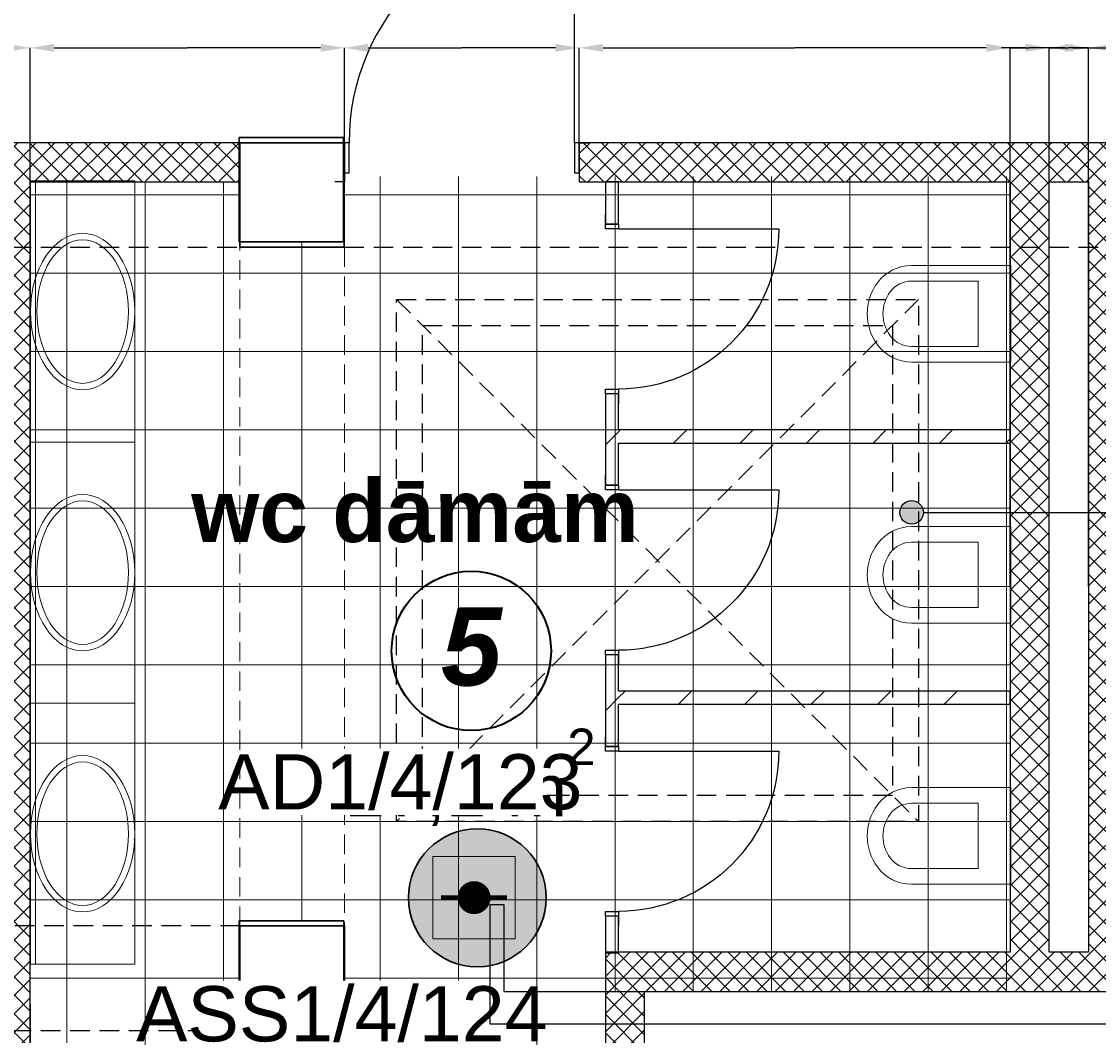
# Model space of a CAD drawing. Header units: millimetres. Extents: x -197461 to 862495, y -970068 to 63888.
# Tile 218 of 253: x -85674 to -81548, y -121846 to -117963. Entities that reach past the tile are written whole.
import ezdxf

# ---------------------------------------------------------------- set-up
doc = ezdxf.new("R2010")
doc.units = ezdxf.units.MM
doc.linetypes.add('Dashed', pattern=[112.5, 75, -37.5])
doc.layers.get('0').update_dxf_attribs({"linetype": 'CONTINUOUS'})
doc.layers.get('Defpoints').update_dxf_attribs({"linetype": 'CONTINUOUS'})
for name, color, linetype in [('2D Drafting - General', 7, 'CONTINUOUS'), ('Annotation - Text', 252, 'CONTINUOUS'), ('AR-Durvis', 7, 'CONTINUOUS'), ('AR-Hatch', 7, 'CONTINUOUS'), ('Ar-Izmeri', 7, 'CONTINUOUS'), ('Ar-Sienas.nojauc.', 7, 'CONTINUOUS'), ('Interior - Furniture', 7, 'CONTINUOUS'), ('sienas es', 7, 'CONTINUOUS'), ('Structural - Bearing', 7, 'CONTINUOUS'), ('TEXTI', 7, 'CONTINUOUS'), ('UAS', 240, 'CONTINUOUS')]:
    doc.layers.add(name, color=color, linetype=linetype)
doc.styles.add('ARIAL', font='arialbd.ttf')
doc.styles.add('GENERATED_STYLE_1', font='arial.ttf')
doc.styles.add('GENERATED_STYLE_2', font='arialbd.ttf')
doc.styles.add('GENERATED_STYLE_4', font='arialbi.ttf')
doc.dimstyles.new('GENERATED_STYLE__1', dxfattribs={"dimtxt": 0.18, "dimasz": 91.2, "dimexe": 0.18, "dimexo": 0.0625, "dimgap": 0.09, "dimtad": 0, "dimtih": 1, "dimtoh": 1, "dimdec": 4, "dimzin": 0, "dimdsep": 46, "dimtxsty": 'Standard', "dimcen": 0.09, "dimadec": 0, "dimazin": 0, "dimtfac": 1, "dimtdec": 4, "dimtmove": 0, "dimatfit": 3, "dimldrblk": 'ARROWHEAD_5', "dimfxl": 1, "dimtolj": 1, "dimtzin": 0, "dimarcsym": 0})
pattern_1 = [(45, (0, 0), (-35.355339, 35.355339), []), (135, (0, 0), (35.355339, 35.355339), [])]
pattern_2 = [(45, (0, 0), (-127.279217, 127.279217), [])]

# ---------------------------------------------------------------- blocks, each defined once
blk = doc.blocks.new('WALL_366', base_point=(584713.5, -122949.8))
at = {"layer": 'Structural - Bearing', "linetype": 'Continuous', "lineweight": 13}
h = blk.add_hatch(dxfattribs=at)
h.set_pattern_fill('GRID_5X5_DIAGONAL', color=253, style=0, pattern_type=2)
h.set_pattern_definition(pattern_1)
h.paths.add_polyline_path([(584713.5, -122949.8), (584713.5, -125900.4), (584863.5, -125900.4), (584863.5, -122949.8)], flags=0)
at = {"layer": 'Structural - Bearing', "linetype": 'Continuous'}
for p, q in [((584713.5, -122949.8), (584713.5, -125900.4)), ((584863.5, -125900.4), (584863.5, -122949.8))]:
    blk.add_line(p, q, dxfattribs=at)
blk = doc.blocks.new('WALL_380', base_point=(583163.4, -123950.1))
at = {"layer": 'Structural - Bearing', "linetype": 'Continuous', "lineweight": 13}
h = blk.add_hatch(dxfattribs=at)
h.set_pattern_fill('MASONRY_BLOCK', color=253, style=0, pattern_type=2)
h.set_pattern_definition(pattern_2)
h.paths.add_polyline_path([(583213.4, -123950.1), (584713.5, -123950.1), (584713.5, -123900.1), (583213.4, -123900.1)], flags=0)
at = {"layer": 'Structural - Bearing', "linetype": 'Continuous'}
for p, q in [((584713.5, -123900.1), (583213.4, -123900.1)), ((584713.5, -123950.1), (584713.5, -123900.1)), ((583213.4, -123950.1), (584713.5, -123950.1))]:
    blk.add_line(p, q, dxfattribs=at)
blk = doc.blocks.new('D1 10')
at = {"layer": 'AR-Durvis', "linetype": 'Continuous'}
for p, q in [((432, 0), (432, 864)), ((-450, 0), (-487, 0)), ((-432, 0), (-450, 0)), ((-450, 0), (-450, -115)), ((-450, 0), (-450, -150)), ((-432, -115), (-432, 0)), ((450, 0), (432, 0)), ((432, 0), (432, -115)), ((450, 0), (487, 0)), ((450, -115), (450, 0)), ((450, 0), (450, -150)), ((-450, -115), (-432, -115)), ((432, -115), (450, -115)), ((-450, -150), (-487, -150)), ((450, -150), (487, -150))]:
    blk.add_line(p, q, dxfattribs=at)
blk.add_arc((432, 0), 864, 90, 180, dxfattribs=at)
blk = doc.blocks.new('WALL_386', base_point=(582163.2, -122949.8))
at = {"layer": 'Structural - Bearing', "linetype": 'Continuous', "lineweight": 13}
h = blk.add_hatch(dxfattribs=at)
h.set_pattern_fill('GRID_5X5_DIAGONAL', color=253, style=0, pattern_type=2)
h.set_pattern_definition(pattern_1)
h.paths.add_polyline_path([(583063.2, -122799.8), (583063.2, -122949.8), (586758.5, -122949.8), (586758.5, -122799.8)], flags=0)
at = {"layer": 'Structural - Bearing', "linetype": 'Continuous'}
for p, q in [((586758.5, -122799.8), (583063.2, -122799.8)), ((583063.2, -122949.8), (584713.5, -122949.8)), ((584863.5, -122949.8), (585014, -122949.8))]:
    blk.add_line(p, q, dxfattribs=at)
at = {"layer": 'AR-Durvis', "color": 21, "linetype": 'Continuous', "lineweight": 18}
blk.add_blockref('D1 10', (582613.2, -122799.8), dxfattribs=at)
blk = doc.blocks.new('WALL_387', base_point=(583163.4, -124950.1))
at = {"layer": 'Structural - Bearing', "linetype": 'Continuous', "lineweight": 13}
h = blk.add_hatch(dxfattribs=at)
h.set_pattern_fill('MASONRY_BLOCK', color=253, style=0, pattern_type=2)
h.set_pattern_definition(pattern_2)
h.paths.add_polyline_path([(583213.4, -124950.1), (584713.5, -124950.1), (584713.5, -124900.1), (583213.4, -124900.1)], flags=0)
at = {"layer": 'Structural - Bearing', "linetype": 'Continuous'}
for p, q in [((584713.5, -124900.1), (583213.4, -124900.1)), ((584713.5, -124950.1), (584713.5, -124900.1)), ((583213.4, -124950.1), (584713.5, -124950.1))]:
    blk.add_line(p, q, dxfattribs=at)
blk = doc.blocks.new('WALL_396', base_point=(581763.2, -122799.8))
at = {"layer": 'Structural - Bearing', "linetype": 'Continuous', "lineweight": 13}
h = blk.add_hatch(dxfattribs=at)
h.set_pattern_fill('GRID_5X5_DIAGONAL', color=253, style=0, pattern_type=2)
h.set_pattern_definition(pattern_1)
h.paths.add_polyline_path([(581763.2, -122799.8), (580760.7, -122799.8), (580960.6, -122949.8), (581763.2, -122949.8)], flags=0)
at = {"layer": 'Structural - Bearing', "linetype": 'Continuous'}
for p, q in [((581763.2, -122799.8), (580760.7, -122799.8)), ((581763.2, -122949.8), (581763.2, -122799.8)), ((580960.6, -122949.8), (581763.2, -122949.8))]:
    blk.add_line(p, q, dxfattribs=at)
blk = doc.blocks.new('WALL_397', base_point=(585014, -122949.8))
at = {"layer": 'Structural - Bearing', "linetype": 'Continuous', "lineweight": 13}
h = blk.add_hatch(dxfattribs=at)
h.set_pattern_fill('GRID_5X5_DIAGONAL', color=253, style=0, pattern_type=2)
h.set_pattern_definition(pattern_1)
h.paths.add_polyline_path([(585014, -122949.8), (585014, -125900.4), (585164, -125900.4), (585164, -122949.8)], flags=0)
at = {"layer": 'Structural - Bearing', "linetype": 'Continuous'}
for p, q in [((585014, -122949.8), (585014, -125900.4)), ((585164, -125900.4), (585164, -122949.8))]:
    blk.add_line(p, q, dxfattribs=at)
blk = doc.blocks.new('WALL_398', base_point=(583163.5, -126050.4))
at = {"layer": 'Structural - Bearing', "linetype": 'Continuous', "lineweight": 13}
h = blk.add_hatch(dxfattribs=at)
h.set_pattern_fill('GRID_5X5_DIAGONAL', color=253, style=0, pattern_type=2)
h.set_pattern_definition(pattern_1)
h.paths.add_polyline_path([(583163.5, -126050.4), (583163.7, -128949.8), (583313.7, -128949.8), (583313.5, -126050.4)], flags=0)
at = {"layer": 'Structural - Bearing', "linetype": 'Continuous'}
for p, q in [((583163.5, -126050.4), (583163.7, -128608.7)), ((583313.7, -128949.8), (583313.5, -126050.4)), ((583163.7, -128758.7), (583163.7, -128949.8))]:
    blk.add_line(p, q, dxfattribs=at)
blk = doc.blocks.new('WALL_402', base_point=(583163.4, -126050.4))
at = {"layer": 'Structural - Bearing', "linetype": 'Continuous', "lineweight": 13}
h = blk.add_hatch(dxfattribs=at)
h.set_pattern_fill('GRID_5X5_DIAGONAL', color=253, style=0, pattern_type=2)
h.set_pattern_definition(pattern_1)
h.paths.add_polyline_path([(583163.4, -126050.4), (588312.1, -126050.4), (588312.1, -125900.4), (583163.4, -125900.4)], flags=0)
at = {"layer": 'Structural - Bearing', "linetype": 'Continuous'}
for p, q in [((584713.5, -125900.4), (583163.4, -125900.4)), ((583163.4, -125900.4), (583163.4, -126050.4)), ((585014, -125900.4), (584863.5, -125900.4)), ((583313.5, -126050.4), (588162.7, -126050.4))]:
    blk.add_line(p, q, dxfattribs=at)
blk = doc.blocks.new('D1 10_4')
at = {"layer": 'AR-Durvis', "linetype": 'Continuous'}
for p, q in [((307, 0), (307, 614)), ((-325, 0), (-362, 0)), ((-307, 0), (-325, 0)), ((-325, 0), (-325, -50)), ((-325, 0), (-325, -50)), ((-307, -50), (-307, 0)), ((325, 0), (307, 0)), ((307, 0), (307, -50)), ((325, 0), (362, 0)), ((325, -50), (325, 0)), ((325, 0), (325, -50)), ((-325, -50), (-362, -50)), ((-325, -50), (-307, -50)), ((307, -50), (325, -50)), ((325, -50), (362, -50))]:
    blk.add_line(p, q, dxfattribs=at)
blk.add_arc((307, 0), 614, 90, 180, dxfattribs=at)
blk = doc.blocks.new('WALL_403', base_point=(583163.4, -122949.8))
at = {"layer": 'Structural - Bearing', "linetype": 'Continuous', "lineweight": 13}
h = blk.add_hatch(dxfattribs=at)
h.set_pattern_fill('MASONRY_BLOCK', color=253, style=0, pattern_type=2)
h.set_pattern_definition(pattern_2)
h.paths.add_polyline_path([(583213.4, -122949.8), (583163.4, -122949.8), (583163.4, -123111.8), (583213.4, -123111.8)], flags=0)
h = blk.add_hatch(dxfattribs=at)
h.set_pattern_fill('MASONRY_BLOCK', color=253, style=0, pattern_type=2)
h.set_pattern_definition(pattern_2)
h.paths.add_polyline_path([(583213.4, -123761.8), (583163.4, -123761.8), (583163.4, -124111.8), (583213.4, -124111.8)], flags=0)
h = blk.add_hatch(dxfattribs=at)
h.set_pattern_fill('MASONRY_BLOCK', color=253, style=0, pattern_type=2)
h.set_pattern_definition(pattern_2)
h.paths.add_polyline_path([(583213.4, -124761.8), (583163.4, -124761.8), (583163.4, -125111.8), (583213.4, -125111.8)], flags=0)
h = blk.add_hatch(dxfattribs=at)
h.set_pattern_fill('MASONRY_BLOCK', color=253, style=0, pattern_type=2)
h.set_pattern_definition(pattern_2)
h.paths.add_polyline_path([(583213.4, -125761.8), (583163.4, -125761.8), (583163.4, -125903), (583213.4, -125903)], flags=0)
at = {"layer": 'Structural - Bearing', "linetype": 'Continuous'}
for p, q in [((583163.4, -122949.8), (583163.4, -123111.8)), ((583213.4, -122949.8), (583163.4, -122949.8)), ((583213.4, -123111.8), (583213.4, -122949.8)), ((583163.4, -123761.8), (583163.4, -124111.8)), ((583213.4, -123900.1), (583213.4, -123761.8)), ((583213.4, -124111.8), (583213.4, -123950.1)), ((583163.4, -124761.8), (583163.4, -125111.8)), ((583213.4, -124900.1), (583213.4, -124761.8)), ((583213.4, -125111.8), (583213.4, -124950.1)), ((583163.4, -125761.8), (583163.4, -125903)), ((583213.4, -125903), (583213.4, -125761.8)), ((583163.4, -125903), (583213.4, -125903))]:
    blk.add_line(p, q, dxfattribs=at)
at = {"layer": 'AR-Durvis', "color": 21, "linetype": 'Continuous', "lineweight": 18, "xscale": -1, "rotation": 270}
for p in [(583213.4, -123436.8), (583213.4, -124436.8), (583213.4, -125436.8)]:
    blk.add_blockref('D1 10_4', p, dxfattribs=at)
blk = doc.blocks.new('WALL_404', base_point=(580760.7, -122799.8))
at = {"layer": 'Structural - Bearing', "linetype": 'Continuous', "lineweight": 13}
h = blk.add_hatch(dxfattribs=at)
h.set_pattern_fill('GRID_5X5_DIAGONAL', color=253, style=0, pattern_type=2)
h.set_pattern_definition(pattern_1)
h.paths.add_polyline_path([(580760.7, -122799.8), (580759.4, -129400.5), (580959.4, -129400.5), (580960.6, -122949.8)], flags=0)
at = {"layer": 'Structural - Bearing', "linetype": 'Continuous'}
for p, q in [((580760.7, -122799.8), (580759.4, -129400.5)), ((580959.9, -127008.9), (580960.6, -122949.8)), ((580959.6, -128608.7), (580959.9, -127158.9)), ((580959.5, -128949.8), (580959.6, -128758.7)), ((580959.4, -129400.5), (580959.5, -129099.8)), ((580759.4, -129400.5), (580959.4, -129400.5))]:
    blk.add_line(p, q, dxfattribs=at)
blk = doc.blocks.new('Basin Built-In Ellip 10_2')
at = {"layer": 'Interior - Furniture', "color": 251, "linetype": 'Continuous', "lineweight": 20, "true_color": 0x636466}
for p, q in [((0, 400), (1000, 400)), ((0, 0), (0, 400)), ((0, 380), (1000, 380)), ((1000, 0), (1000, 400)), ((0, 0), (1000, 0))]:
    blk.add_line(p, q, dxfattribs=at)
for major_axis, ratio in [((299.6, 0), 0.667604), ((275, 0), 0.637895)]:
    blk.add_ellipse((500, 200), major_axis=major_axis, ratio=ratio, dxfattribs=at)
blk = doc.blocks.new('WC Wall Hung 01 10')
at = {"layer": 'Interior - Furniture', "color": 251, "linetype": 'Continuous', "lineweight": 20}
for p, q in [((0, 550), (0, 170)), ((0, 550), (370, 550)), ((370, 550), (370, 170)), ((60, 170), (60, 425)), ((310, 425), (60, 425)), ((310, 170), (310, 425))]:
    blk.add_line(p, q, dxfattribs=at)
for centre, radius, start, end in [((162.5, 170), 162.5, 180, 233.1301), ((162.5, 170), 102.5, 180, 233.1301), ((207.5, 170), 102.5, 306.8699, 0), ((207.5, 170), 162.5, 306.8699, 0), ((185, 200), 140, 233.1301, 306.8699), ((185, 200), 200, 233.1301, 306.8699)]:
    blk.add_arc(centre, radius, start, end, dxfattribs=at)
blk = doc.blocks.new('LINE_373093', base_point=(584336.5, -124215.8))
at = {"layer": 'AR-Hatch', "linetype": 'Continuous'}
blk.add_hatch(color=256, dxfattribs=at).paths.add_polyline_path([(584381.5, -124215.8), (584378, -124198.6), (584368.3, -124184), (584353.7, -124174.2), (584336.5, -124170.8), (584319.3, -124174.2), (584304.7, -124184), (584294.9, -124198.6), (584291.5, -124215.8), (584294.9, -124233), (584304.7, -124247.6), (584319.3, -124257.3), (584336.5, -124260.8), (584353.7, -124257.3), (584368.3, -124247.6), (584378, -124233)], flags=0)
at = {"layer": 'sienas es', "linetype": 'Continuous'}
blk.add_line((584381.5, -124215.8), (590463.2, -124215.8), dxfattribs=at)
blk.add_circle((584336.5, -124215.8), 45, dxfattribs=at)
blk = doc.blocks.new('*D1042')
at = {"layer": 'Ar-Izmeri', "color": 0, "linetype": 'Continuous', "lineweight": -2, "transparency": 16777216}
for p, q in [((-85640.5, -121727.6), (-85640.5, -123093.7)), ((-85549.3, -123093.5), (-85127.6, -123093.5)), ((-84705, -123093.5), (-85126.7, -123093.5)), ((-84613.8, -123502.9), (-84613.8, -123093.3))]:
    blk.add_line(p, q, dxfattribs=at)
at = {"layer": 'Ar-Izmeri', "color": 0, "linetype": 'Continuous', "transparency": 16777216}
for points in [[(-85549.3, -123078.3), (-85549.3, -123108.7), (-85640.5, -123093.5)], [(-84705, -123078.3), (-84705, -123108.7), (-84613.8, -123093.5)]]:
    blk.add_solid(points, dxfattribs=at)
at = {"layer": 'Defpoints', "color": 0, "linetype": 'Continuous', "transparency": 16777216}
for p in [(-85640.5, -121727.6), (-84613.8, -123093.5), (-84613.8, -123502.9)]:
    blk.add_point(p, dxfattribs=at)
at = {"layer": 'Ar-Izmeri', "color": 0, "linetype": 'Continuous', "lineweight": 9, "transparency": 16777216, "insert": (-85127.1, -123093.5), "char_height": 0.18, "attachment_point": 5}
blk.add_mtext('\\A1;\\A1;1\xa0020', dxfattribs=at)
blk = doc.blocks.new('ARROWHEAD_5')
at = {"color": 0, "linetype": 'Continuous', "lineweight": 0}
blk.add_line((0, 0), (-1, 0), dxfattribs=at)
blk.add_solid([(-1, 0.2679), (0, 0), (-1, -0.2679), (-1, 0.2679)], dxfattribs=at)
blk = doc.blocks.new('*D1045')
at = {"layer": 'Ar-Izmeri', "color": 0, "linetype": 'Continuous', "lineweight": -2, "transparency": 16777216}
for p, q in [((-85840.5, -121727.6), (-85840.5, -122504.9)), ((-85749.3, -122504.8), (-85590.1, -122504.8)), ((-85430.4, -122504.8), (-85589.5, -122504.8)), ((-85339.2, -122636.3), (-85339.2, -122504.6))]:
    blk.add_line(p, q, dxfattribs=at)
at = {"layer": 'Ar-Izmeri', "color": 0, "linetype": 'Continuous', "transparency": 16777216}
for points in [[(-85749.3, -122489.6), (-85749.3, -122520), (-85840.5, -122504.8)], [(-85430.4, -122489.6), (-85430.4, -122520), (-85339.2, -122504.8)]]:
    blk.add_solid(points, dxfattribs=at)
at = {"layer": 'Defpoints', "color": 0, "linetype": 'Continuous', "transparency": 16777216}
for p in [(-85840.5, -121727.5), (-85339.2, -122504.8), (-85339.2, -122636.3)]:
    blk.add_point(p, dxfattribs=at)
at = {"layer": 'Ar-Izmeri', "color": 0, "linetype": 'Continuous', "lineweight": 9, "transparency": 16777216, "insert": (-85589.8, -122504.8), "char_height": 0.18, "attachment_point": 5}
blk.add_mtext('\\A1;\\A1;300', dxfattribs=at)
blk = doc.blocks.new('*D1050')
at = {"layer": 'Ar-Izmeri', "color": 0, "linetype": 'Continuous', "lineweight": -2, "transparency": 16777216}
for p, q in [((-85840.5, -121727.5), (-85840.5, -118063.7)), ((-85749.3, -118063.9), (-85741.1, -118063.9)), ((-85731.7, -118063.9), (-85739.8, -118063.9)), ((-85640.5, -121727.5), (-85640.5, -118063.7))]:
    blk.add_line(p, q, dxfattribs=at)
at = {"layer": 'Ar-Izmeri', "color": 0, "linetype": 'Continuous', "transparency": 16777216}
for points in [[(-85749.3, -118048.7), (-85749.3, -118079.1), (-85840.5, -118063.9)], [(-85731.7, -118048.7), (-85731.7, -118079.1), (-85640.5, -118063.9)]]:
    blk.add_solid(points, dxfattribs=at)
at = {"layer": 'Defpoints', "color": 0, "linetype": 'Continuous', "transparency": 16777216}
for p in [(-85640.5, -118063.9), (-85840.5, -121727.5), (-85640.5, -121727.6)]:
    blk.add_point(p, dxfattribs=at)
at = {"layer": 'Ar-Izmeri', "color": 0, "linetype": 'Continuous', "lineweight": 9, "transparency": 16777216, "insert": (-85740.5, -118063.9), "char_height": 0.18, "attachment_point": 5}
blk.add_mtext('\\A1;200.0000', dxfattribs=at)
blk = doc.blocks.new('*D1051')
at = {"layer": 'Ar-Izmeri', "color": 0, "linetype": 'Continuous', "lineweight": -2, "transparency": 16777216}
for p, q in [((-85640.5, -121727.5), (-85640.5, -118063.7)), ((-85549.3, -118063.9), (-85039.3, -118063.9)), ((-84528.5, -118063.9), (-85038.4, -118063.9)), ((-84437.3, -118427.1), (-84437.3, -118063.7))]:
    blk.add_line(p, q, dxfattribs=at)
at = {"layer": 'Ar-Izmeri', "color": 0, "linetype": 'Continuous', "transparency": 16777216}
for points in [[(-85549.3, -118048.7), (-85549.3, -118079.1), (-85640.5, -118063.9)], [(-84528.5, -118048.7), (-84528.5, -118079.1), (-84437.3, -118063.9)]]:
    blk.add_solid(points, dxfattribs=at)
at = {"layer": 'Defpoints', "color": 0, "linetype": 'Continuous', "transparency": 16777216}
for p in [(-84437.3, -118063.9), (-84437.3, -118427.2), (-85640.5, -121727.6)]:
    blk.add_point(p, dxfattribs=at)
at = {"layer": 'Ar-Izmeri', "color": 0, "linetype": 'Continuous', "lineweight": 9, "transparency": 16777216, "insert": (-85038.9, -118063.9), "char_height": 0.18, "attachment_point": 5}
blk.add_mtext('\\A1;\\A1;1\xa0200', dxfattribs=at)
blk = doc.blocks.new('*D1052')
at = {"layer": 'Ar-Izmeri', "color": 0, "linetype": 'Continuous', "lineweight": -2, "transparency": 16777216}
for p, q in [((-84437.3, -118427.1), (-84437.3, -118063.7)), ((-84346.1, -118063.9), (-83987.9, -118063.9)), ((-83628.5, -118063.9), (-83986.6, -118063.9)), ((-83537.3, -118427.1), (-83537.3, -118063.7))]:
    blk.add_line(p, q, dxfattribs=at)
at = {"layer": 'Ar-Izmeri', "color": 0, "linetype": 'Continuous', "transparency": 16777216}
for points in [[(-84346.1, -118048.7), (-84346.1, -118079.1), (-84437.3, -118063.9)], [(-83628.5, -118048.7), (-83628.5, -118079.1), (-83537.3, -118063.9)]]:
    blk.add_solid(points, dxfattribs=at)
at = {"layer": 'Defpoints', "color": 0, "linetype": 'Continuous', "transparency": 16777216}
for p in [(-83537.3, -118063.9), (-84437.3, -118427.2), (-83537.3, -118427.2)]:
    blk.add_point(p, dxfattribs=at)
at = {"layer": 'Ar-Izmeri', "color": 0, "linetype": 'Continuous', "lineweight": 9, "transparency": 16777216, "insert": (-83987.3, -118063.9), "char_height": 0.18, "attachment_point": 5}
blk.add_mtext('\\A1;900.0000', dxfattribs=at)
blk = doc.blocks.new('*D1053')
at = {"layer": 'Ar-Izmeri', "color": 0, "linetype": 'Continuous', "lineweight": -2, "transparency": 16777216}
for p, q in [((-83537.3, -118427.1), (-83537.3, -118063.7)), ((-83446.1, -118063.9), (-82712.9, -118063.9)), ((-81978.2, -118063.9), (-82711.4, -118063.9)), ((-81887, -120127.4), (-81887, -118063.7))]:
    blk.add_line(p, q, dxfattribs=at)
at = {"layer": 'Ar-Izmeri', "color": 0, "linetype": 'Continuous', "transparency": 16777216}
for points in [[(-83446.1, -118048.7), (-83446.1, -118079.1), (-83537.3, -118063.9)], [(-81978.2, -118048.7), (-81978.2, -118079.1), (-81887, -118063.9)]]:
    blk.add_solid(points, dxfattribs=at)
at = {"layer": 'Defpoints', "color": 0, "linetype": 'Continuous', "transparency": 16777216}
for p in [(-81887, -118063.9), (-83537.3, -118427.2), (-81887, -120127.5)]:
    blk.add_point(p, dxfattribs=at)
at = {"layer": 'Ar-Izmeri', "color": 0, "linetype": 'Continuous', "lineweight": 9, "transparency": 16777216, "insert": (-82712.2, -118063.9), "char_height": 0.18, "attachment_point": 5}
blk.add_mtext('\\A1;1650.2364', dxfattribs=at)
blk = doc.blocks.new('*D1054')
at = {"layer": 'Ar-Izmeri', "color": 0, "linetype": 'Continuous', "lineweight": -2, "transparency": 16777216}
for p, q in [((-81978.2, -118063.9), (-82069.4, -118063.9)), ((-81887, -120127.4), (-81887, -118063.7)), ((-81887, -118063.9), (-81812.6, -118063.9)), ((-81737, -118063.9), (-81811.4, -118063.9)), ((-81737, -120127.4), (-81737, -118063.7)), ((-81645.8, -118063.9), (-81554.6, -118063.9))]:
    blk.add_line(p, q, dxfattribs=at)
at = {"layer": 'Ar-Izmeri', "color": 0, "linetype": 'Continuous', "transparency": 16777216}
for points in [[(-81978.2, -118048.7), (-81978.2, -118079.1), (-81887, -118063.9)], [(-81645.8, -118048.7), (-81645.8, -118079.1), (-81737, -118063.9)]]:
    blk.add_solid(points, dxfattribs=at)
at = {"layer": 'Defpoints', "color": 0, "linetype": 'Continuous', "transparency": 16777216}
for p in [(-81737, -118063.9), (-81887, -120127.5), (-81737, -120127.5)]:
    blk.add_point(p, dxfattribs=at)
at = {"layer": 'Ar-Izmeri', "color": 0, "linetype": 'Continuous', "lineweight": 9, "transparency": 16777216, "insert": (-81812, -118063.9), "char_height": 0.18, "attachment_point": 5}
blk.add_mtext('\\A1;150.0000', dxfattribs=at)
blk = doc.blocks.new('*D1055')
at = {"layer": 'Ar-Izmeri', "color": 0, "linetype": 'Continuous', "lineweight": -2, "transparency": 16777216}
for p, q in [((-81828.2, -118063.9), (-81919.4, -118063.9)), ((-81737, -120127.4), (-81737, -118063.7)), ((-81737, -118063.9), (-81662.5, -118063.9)), ((-81586.5, -118063.9), (-81661.1, -118063.9)), ((-81586.5, -120127.4), (-81586.5, -118063.7)), ((-81495.3, -118063.9), (-81404.1, -118063.9))]:
    blk.add_line(p, q, dxfattribs=at)
at = {"layer": 'Ar-Izmeri', "color": 0, "linetype": 'Continuous', "transparency": 16777216}
for points in [[(-81828.2, -118048.7), (-81828.2, -118079.1), (-81737, -118063.9)], [(-81495.3, -118048.7), (-81495.3, -118079.1), (-81586.5, -118063.9)]]:
    blk.add_solid(points, dxfattribs=at)
at = {"layer": 'Defpoints', "color": 0, "linetype": 'Continuous', "transparency": 16777216}
for p in [(-81586.5, -118063.9), (-81737, -120127.5), (-81586.5, -120127.5)]:
    blk.add_point(p, dxfattribs=at)
at = {"layer": 'Ar-Izmeri', "color": 0, "linetype": 'Continuous', "lineweight": 9, "transparency": 16777216, "insert": (-81661.8, -118063.9), "char_height": 0.18, "attachment_point": 5}
blk.add_mtext('\\A1;150.4892', dxfattribs=at)
blk = doc.blocks.new('*D1056')
at = {"layer": 'Ar-Izmeri', "color": 0, "linetype": 'Continuous', "lineweight": -2, "transparency": 16777216}
for p, q in [((-81677.7, -118063.9), (-81768.9, -118063.9)), ((-81586.5, -120127.4), (-81586.5, -118063.7)), ((-81586.5, -118063.9), (-81512.2, -118063.9)), ((-81436.5, -118063.9), (-81510.9, -118063.9)), ((-81436.5, -120127.4), (-81436.5, -118063.7)), ((-81345.3, -118063.9), (-81254.1, -118063.9))]:
    blk.add_line(p, q, dxfattribs=at)
at = {"layer": 'Ar-Izmeri', "color": 0, "linetype": 'Continuous', "transparency": 16777216}
for points in [[(-81677.7, -118048.7), (-81677.7, -118079.1), (-81586.5, -118063.9)], [(-81345.3, -118048.7), (-81345.3, -118079.1), (-81436.5, -118063.9)]]:
    blk.add_solid(points, dxfattribs=at)
at = {"layer": 'Defpoints', "color": 0, "linetype": 'Continuous', "transparency": 16777216}
for p in [(-81436.5, -118063.9), (-81586.5, -120127.5), (-81436.5, -120127.5)]:
    blk.add_point(p, dxfattribs=at)
at = {"layer": 'Ar-Izmeri', "color": 0, "linetype": 'Continuous', "lineweight": 9, "transparency": 16777216, "insert": (-81511.5, -118063.9), "char_height": 0.18, "attachment_point": 5}
blk.add_mtext('\\A1;150.0000', dxfattribs=at)
blk = doc.blocks.new('*D1062')
at = {"layer": 'Ar-Izmeri', "color": 0, "linetype": 'Continuous', "lineweight": -2, "transparency": 16777216}
for p, q in [((-85839.8, -118427.1), (-85839.8, -117710.9)), ((-85748.6, -117711.1), (-82063.7, -117711.1)), ((-78377.7, -117711.1), (-82062.7, -117711.1)), ((-78286.5, -120252.8), (-78286.5, -117710.9))]:
    blk.add_line(p, q, dxfattribs=at)
at = {"layer": 'Ar-Izmeri', "color": 0, "linetype": 'Continuous', "transparency": 16777216}
for points in [[(-85748.6, -117695.9), (-85748.6, -117726.3), (-85839.8, -117711.1)], [(-78377.7, -117695.9), (-78377.7, -117726.3), (-78286.5, -117711.1)]]:
    blk.add_solid(points, dxfattribs=at)
at = {"layer": 'Defpoints', "color": 0, "linetype": 'Continuous', "transparency": 16777216}
for p in [(-78286.5, -117711.1), (-85839.8, -118427.2), (-78286.5, -120252.9)]:
    blk.add_point(p, dxfattribs=at)
at = {"layer": 'Ar-Izmeri', "color": 0, "linetype": 'Continuous', "lineweight": 9, "transparency": 16777216, "insert": (-82063.2, -117711.1), "char_height": 0.18, "attachment_point": 5}
blk.add_mtext('\\A1;\\A1;7\xa0550', dxfattribs=at)
blk = doc.blocks.new('AD-proj')
at = {"lineweight": 5}
blk.add_lwpolyline([(-250, -250), (250, -250), (250, 250), (-250, 250)], close=True, dxfattribs=at)
at = {"const_width": 100}
blk.add_lwpolyline([(-50, 0, 1), (50, 0, 1)], format="xyb", close=True, dxfattribs=at)
at = {"const_width": 30}
blk.add_lwpolyline([(-200, 0), (200, 0)], dxfattribs=at)

msp = doc.modelspace()

# ---------------------------------------------------------------- hatches: boundary and pattern name
at = {"layer": 'AR-Hatch', "linetype": 'Continuous', "lineweight": 13, "true_color": 0x636466}
h = msp.add_hatch(dxfattribs=at)
h.set_pattern_fill('GRID_30X30', color=251, style=0, pattern_type=2)
h.set_pattern_definition([(0, (-666600.5, 4372.6), (0, 300), []), (90, (-666600.5, 4372.6), (-300, 0), [])])
h.paths.add_polyline_path([(-81884.55997, -118557.17224), (-84439.83438, -118557.17224), (-84439.83438, -118807.17224), (-84837.27004, -118807.17224), (-84837.27004, -118627.17096), (-84837.27004, -118580.16833), (-85639.83438, -118580.16833), (-85639.83438, -118627.17096), (-85639.83438, -124236.13586), (-85187.79633, -124236.13586), (-83437.06982, -124236.13586), (-83437.06982, -121677.17096), (-81884.55997, -121677.17096)], flags=0)
h.paths.add_polyline_path([(-84837.27004, -121807.17224), (-84837.27004, -121407.17224), (-84437.79633, -121407.17224), (-84437.79633, -121807.17224)], flags=0)
at = {"layer": 'UAS', "lineweight": 50, "true_color": 0xc7c8ca}
h = msp.add_hatch(color=9, dxfattribs=at)
h.dxf.hatch_style = 1
h.paths.add_polyline_path([(-83908.64395, -121318.65513, -1), (-83971.73088, -121318.65513, -1)], flags=0)
h.paths.add_polyline_path([(-84097.90475, -121160.9378), (-84097.90475, -121476.37247), (-83782.47008, -121476.37247), (-83782.47008, -121160.9378)], flags=16)
h.paths.add_polyline_path([(-83663.60624, -121319.37231, 1), (-84191.65355, -121319.37231, 1)])
h.paths.add_polyline_path([(-83782.47008, -121476.37247), (-84097.90475, -121476.37247), (-84097.90475, -121160.9378), (-83782.47008, -121160.9378)], flags=16)

# ---------------------------------------------------------------- linework, layer by layer
at = {"layer": '2D Drafting - General', "color": 251, "linetype": 'Continuous', "lineweight": 35, "true_color": 0x636466}
msp.add_circle((-83950.66, -120373.50961), 305.38719, dxfattribs=at)
at = {"layer": 'Ar-Sienas.nojauc.', "color": 251, "linetype": 'Dashed', "true_color": 0x636466}
for p, q in [((-84837.27004, -118427.17096), (-90437.27004, -118427.17096)), ((-90437.27004, -118827.17096), (-84837.27004, -118827.17096)), ((-84437.27004, -118827.17096), (-78837.27004, -118827.17096)), ((-84837.27004, -121427.17096), (-90437.27004, -121427.17096)), ((-90437.27004, -121827.17096), (-84837.27004, -121827.17096))]:
    msp.add_line(p, q, dxfattribs=at)
at = {"layer": 'Ar-Sienas.nojauc.', "color": 251, "linetype": 'Dashed', "lineweight": 18, "true_color": 0x636466}
for p, q in [((-84837.27004, -121427.17096), (-84837.27004, -118827.17096)), ((-84437.27004, -118827.17096), (-84437.27004, -121427.17096))]:
    msp.add_line(p, q, dxfattribs=at)
at = {"layer": 'sienas es', "color": 251, "linetype": 'Continuous', "true_color": 0x636466}
for p, q in [((-84839.83438, -118407.17224), (-84441.87243, -118407.17224)), ((-84839.83438, -118807.17224), (-84839.83438, -118407.17224)), ((-84441.87243, -118407.17224), (-84441.87243, -118807.17224)), ((-84837.27004, -118427.17096), (-84439.3081, -118427.17096)), ((-84837.27004, -118827.17096), (-84837.27004, -118427.17096)), ((-84439.3081, -118427.17096), (-84439.3081, -118827.17096)), ((-84441.87243, -118807.17224), (-84839.83438, -118807.17224)), ((-84439.3081, -118827.17096), (-84837.27004, -118827.17096)), ((-84839.83438, -121407.17224), (-84439.83438, -121407.17224)), ((-84839.83438, -121807.17224), (-84839.83438, -121407.17224)), ((-84439.83438, -121407.17224), (-84439.83438, -121807.17224)), ((-84837.27004, -121427.17096), (-84437.27004, -121427.17096)), ((-84837.27004, -121827.17096), (-84837.27004, -121427.17096)), ((-84437.27004, -121427.17096), (-84437.27004, -121827.17096)), ((-84439.83438, -121807.17224), (-84839.83438, -121807.17224)), ((-84437.27004, -121827.17096), (-84837.27004, -121827.17096))]:
    msp.add_line(p, q, dxfattribs=at)
at = {"layer": 'sienas es', "color": 251, "linetype": 'Dashed', "true_color": 0x636466}
for p, q in [((-84237.27004, -119027.17096), (-82237.27004, -121027.17096)), ((-82237.27004, -119027.17096), (-84237.27004, -121027.17096))]:
    msp.add_line(p, q, dxfattribs=at)
at = {"layer": 'sienas es', "color": 251, "linetype": 'Continuous', "true_color": 0x636466, "flags": 128}
for points in [[(-84839.83438, -118807.17224), (-84439.83438, -118807.17224), (-84439.83438, -118407.17224), (-84839.83438, -118407.17224)], [(-84837.27004, -118827.17096), (-84437.27004, -118827.17096), (-84437.27004, -118427.17096), (-84837.27004, -118427.17096)], [(-84839.83438, -121807.17224), (-84439.83438, -121807.17224), (-84439.83438, -121407.17224), (-84839.83438, -121407.17224)], [(-84837.27004, -121827.17096), (-84437.27004, -121827.17096), (-84437.27004, -121427.17096), (-84837.27004, -121427.17096)]]:
    msp.add_lwpolyline(points, close=True, dxfattribs=at)
at = {"layer": 'sienas es', "color": 251, "linetype": 'Dashed', "true_color": 0x636466, "flags": 128}
for points in [[(-84237.27004, -119027.17096), (-82237.27004, -119027.17096), (-82237.27004, -121027.17096), (-84237.27004, -121027.17096)], [(-84137.27004, -119127.17096), (-82337.27004, -119127.17096), (-82337.27004, -120927.17096), (-84137.27004, -120927.17096)]]:
    msp.add_lwpolyline(points, close=True, dxfattribs=at)
at = {"layer": 'UAS', "color": 1}
msp.add_lwpolyline([(-73805.60357, -122608.26777), (-80764.13611, -122608.26777), (-80764.13611, -123154.63231), (-80830.41628, -123154.63231), (-80830.41628, -121803.32131), (-83878.98545, -121803.32131), (-83878.98545, -121344.81584), (-83826.84741, -121344.81584), (-83826.84741, -121678.27874), (-79481.70328, -121678.27874), (-79481.70328, -120221.55292), (-79356.12538, -120221.55292), (-79356.12538, -121716.84357), (-75947.51662, -121716.84357)], dxfattribs=at)
at = {"layer": 'UAS', "color": 1, "lineweight": 30}
msp.add_circle((-83927.62989, -121319.37231), 264.02365, dxfattribs=at)

# ---------------------------------------------------------------- block references
at = {"layer": 'Interior - Furniture', "color": 251, "linetype": 'Continuous', "lineweight": 20, "true_color": 0x636466, "xscale": -1, "rotation": 90}
for p in [(-85239.86254, -118573.92891), (-85239.86254, -119573.92891), (-85239.86254, -120573.92891)]:
    msp.add_blockref('Basin Built-In Ellip 10_2', p, dxfattribs=at)
at = {"layer": 'Interior - Furniture', "color": 251, "linetype": 'Continuous', "lineweight": 20, "true_color": 0x636466, "rotation": 270}
for p in [(-82434.03368, -118897.44186), (-82434.03368, -119897.44186), (-82434.03368, -120897.44186)]:
    msp.add_blockref('WC Wall Hung 01 10', p, dxfattribs=at)
at = {"layer": 'sienas es', "color": 251, "linetype": 'Continuous', "true_color": 0x636466}
msp.add_blockref('LINE_373093', (-82264.03368, -119843.18704), dxfattribs=at)
at = {"layer": 'Structural - Bearing', "color": 251, "true_color": 0x636466}
for name, p in [('WALL_386', (-84437.27004, -118577.17096)), ('WALL_404', (-85839.83438, -118427.17096)), ('WALL_396', (-84837.27004, -118427.17096)), ('WALL_403', (-83437.06982, -118577.17096)), ('WALL_366', (-81887.03368, -118577.17096)), ('WALL_397', (-81586.54446, -118577.17096)), ('WALL_380', (-83437.06982, -119577.50521)), ('WALL_387', (-83437.06982, -120577.50521)), ('WALL_402', (-83437.06982, -121677.79658)), ('WALL_398', (-83437.0484, -121677.79658))]:
    msp.add_blockref(name, p, dxfattribs=at)
at = {"layer": 'UAS', "xscale": 0.6308693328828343, "yscale": 0.6308693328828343, "zscale": 0.6308693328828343}
msp.add_blockref('AD-proj', (-83940.18741, -121318.65513), dxfattribs=at)

# ---------------------------------------------------------------- texts
at = {"color": 251, "lineweight": 25, "true_color": 0x636466, "insert": (-84437.27004, -121044.43392), "char_height": 200, "attachment_point": 7, "style": 'GENERATED_STYLE_1'}
msp.add_mtext('{\\fArial|b0|i0|c0|p34;17,1 m{\\H0.7x;\\S2^  ;}}', dxfattribs=at)
at = {"layer": 'Annotation - Text', "color": 251, "linetype": 'Continuous', "lineweight": 20, "true_color": 0x636466, "insert": (-83950.66, -120206.36675), "char_height": 300, "attachment_point": 2, "style": 'GENERATED_STYLE_4'}
msp.add_mtext('{5}', dxfattribs=at)
at = {"layer": 'TEXTI', "color": 251, "linetype": 'Continuous', "lineweight": 20, "true_color": 0x636466, "insert": (-85023.76551, -119716.84156), "char_height": 240, "attachment_point": 1, "style": 'GENERATED_STYLE_2'}
msp.add_mtext('{wc dāmām}', dxfattribs=at)

# ---------------------------------------------------------------- dimensions: what is measured, and where the dimension line sits
at = {"layer": 'Ar-Izmeri', "color": 251, "linetype": 'Continuous', "lineweight": 9, "true_color": 0x636466}
for base, p1, p2, text, picture, middle in [((-78286.47859, -117711.12987), (-85839.83438, -118427.17096), (-78286.47859, -120252.8608), '\\A1;7\xa0550', '*D1062', (-82063.15649, -117711.12987)), ((-84437.27004, -118063.85154), (-85640.45405, -121727.57588), (-84437.27004, -118427.17096), '\\A1;1\xa0200', '*D1051', (-85038.86205, -118063.85154)), ((-85339.15957, -122504.76026), (-85840.45404, -121727.53832), (-85339.15957, -122636.31639), '\\A1;300', '*D1045', (-85589.80681, -122504.76026)), ((-84613.8056, -123093.52736), (-85640.45405, -121727.57588), (-84613.8056, -123502.92914), '\\A1;1\xa0020', '*D1042', (-85127.12982, -123093.52736))]:
    dim = msp.add_linear_dim(base=base, p1=p1, p2=p2, text=text, dimstyle='GENERATED_STYLE__1', dxfattribs=at)
    dim.commit()
    dim.dimension.update_dxf_attribs({"geometry": picture, "text_midpoint": middle})
for base, p1, p2, picture, middle in [((-85640.45405, -118063.85154), (-85840.45404, -121727.53832), (-85640.45405, -121727.57588), '*D1050', (-85740.45405, -118063.85154)), ((-83537.27004, -118063.85154), (-84437.27004, -118427.17096), (-83537.27004, -118427.17096), '*D1052', (-83987.27004, -118063.85154)), ((-81887.03368, -118063.85154), (-83537.27004, -118427.17096), (-81887.03368, -120127.48377), '*D1053', (-82712.15186, -118063.85154)), ((-81737.03368, -118063.85154), (-81887.03368, -120127.48377), (-81737.03368, -120127.48377), '*D1054', (-81812.03368, -118063.85154)), ((-81586.54446, -118063.85154), (-81737.03368, -120127.48377), (-81586.54446, -120127.48377), '*D1055', (-81661.78907, -118063.85154)), ((-81436.54446, -118063.85154), (-81586.54446, -120127.48377), (-81436.54446, -120127.48377), '*D1056', (-81511.54446, -118063.85154))]:
    dim = msp.add_linear_dim(base=base, p1=p1, p2=p2, dimstyle='GENERATED_STYLE__1', dxfattribs=at)
    dim.commit()
    dim.dimension.update_dxf_attribs({"geometry": picture, "text_midpoint": middle})

# ---------------------------------------------------------------- next in the draw order: texts
at = {"layer": 'UAS', "color": 251, "linetype": 'Continuous', "lineweight": 20, "true_color": 0x636466, "char_height": 211.4384766, "width": 1051.7117129, "attachment_point": 5, "style": 'ARIAL', "bg_fill": 3, "box_fill_scale": 1.1, "bg_fill_color": 256, "bg_fill_transparency": 0}
for s, insert in [('\\A1;{\\fArial|b0|i0|c186|p34;\\C1;AD1/4/123}', (-84222.75628, -120876.51255)), ('\\A1;{\\fArial|b0|i0|c186|p34;\\C1;ASS1/4/124}', (-84447.11645, -121765.02953))]:
    msp.add_mtext(s, dxfattribs=dict(at, insert=insert))

doc.saveas('drawing.dxf')
